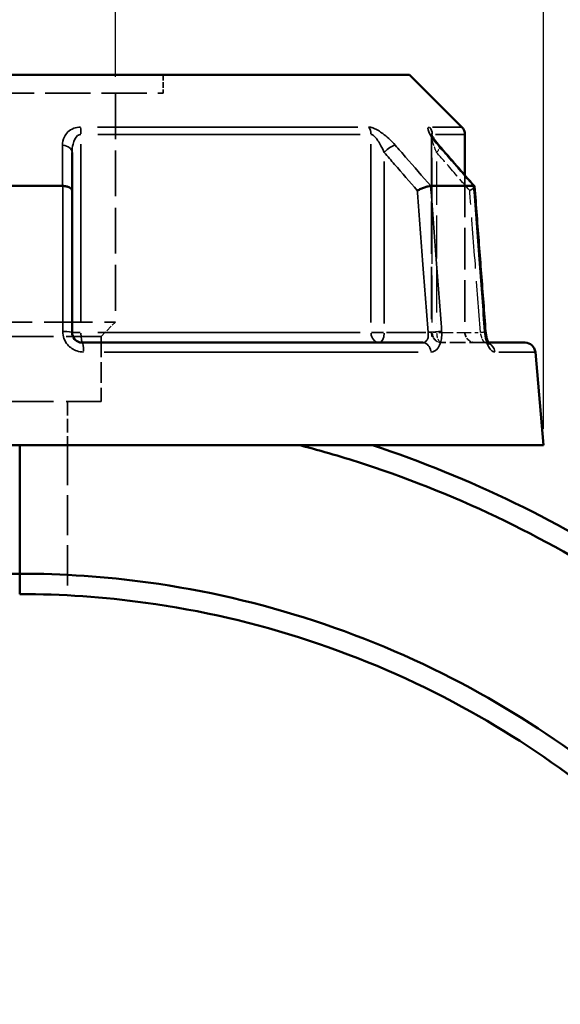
# Model space of a CAD drawing. Header units: millimetres. Extents: x 0 to 898, y 0 to 872.
# Tile 6 of 15: x 415 to 467, y 376 to 472. Entities that reach past the tile are written whole.
import ezdxf

# ---------------------------------------------------------------- set-up
doc = ezdxf.new("R2010")
doc.units = ezdxf.units.MM
doc.linetypes.add('DASHED', pattern=[0.2067, 0.1654, -0.0413])
for name, color, linetype, lineweight in [('Dimension (ANSI)', 7, 'Continuous', 25), ('Hidden (ANSI)', 7, 'DASHED', 35), ('Hidden Narrow (ANSI)', 7, 'DASHED', 25), ('Visible (ANSI)', 7, 'Continuous', 50), ('Visible Narrow (ANSI)', 7, 'Continuous', 35)]:
    doc.layers.add(name, color=color, linetype=linetype, lineweight=lineweight)
doc.styles.add('Note Text (ANSI)', font='tahoma.ttf')
doc.dimstyles.new('Default - mm (ANSI)', dxfattribs={"dimtxt": 3.048, "dimasz": 2.5, "dimexe": 3.175, "dimexo": 1.6002, "dimgap": 0.8, "dimtad": 0, "dimtoh": 1, "dimrnd": 1e-08, "dimzin": 4, "dimdsep": 46, "dimtxsty": 'Note Text (ANSI)', "dimcen": 0.09, "dimdle": 10, "dimclrd": 256, "dimclre": 256, "dimclrt": 256, "dimadec": 1, "dimazin": 1, "dimtfac": 1, "dimtofl": 0, "dimtmove": 0, "dimatfit": 3, "dimfxl": 1, "dimtolj": 1, "dimtzin": 4, "dimlwd": -1, "dimlwe": -1, "dimarcsym": 0})

# ---------------------------------------------------------------- blocks, each defined once
blk = doc.blocks.new('*D6')
at = {"layer": 'Defpoints', "color": 0, "transparency": 16777216}
for p in [(405.264, 506.974), (405.264, 465.256), (423.895, 465.256)]:
    blk.add_point(p, dxfattribs=at)
at = {"layer": 'Dimension (ANSI)', "transparency": 16777216}
for p, q in [((405.264, 466.856), (405.264, 510.149)), ((423.895, 466.856), (423.895, 510.149)), ((405.264, 506.974), (402.764, 506.974)), ((421.395, 506.974), (407.764, 506.974))]:
    blk.add_line(p, q, dxfattribs=at)
for points in [[(407.764, 507.39), (407.764, 506.557), (405.264, 506.974)], [(421.395, 507.39), (421.395, 506.557), (423.895, 506.974)]]:
    blk.add_solid(points, dxfattribs=at)
at = {"layer": 'Dimension (ANSI)', "transparency": 16777216, "insert": (392.24, 508.567), "char_height": 3.048, "attachment_point": 1, "style": 'Note Text (ANSI)'}
blk.add_mtext('\\A1;18.63', dxfattribs=at)
blk = doc.blocks.new('*D10')
at = {"layer": 'Defpoints', "color": 0, "transparency": 16777216}
for p in [(363.579, 524.961), (363.579, 430.961), (465.579, 430.961)]:
    blk.add_point(p, dxfattribs=at)
at = {"layer": 'Dimension (ANSI)', "transparency": 16777216}
for p, q in [((363.579, 432.561), (363.579, 528.136)), ((465.579, 432.561), (465.579, 528.136)), ((366.079, 524.961), (405.862, 524.961)), ((463.079, 524.961), (423.296, 524.961))]:
    blk.add_line(p, q, dxfattribs=at)
for points in [[(366.079, 525.378), (366.079, 524.544), (363.579, 524.961)], [(463.079, 525.378), (463.079, 524.544), (465.579, 524.961)]]:
    blk.add_solid(points, dxfattribs=at)
at = {"layer": 'Dimension (ANSI)', "transparency": 16777216, "insert": (406.662, 527.254), "char_height": 3.048, "attachment_point": 1, "style": 'Note Text (ANSI)'}
blk.add_mtext('\\A1;{\\fAIGDT|b0|i0;\\H3.0480;\\ln}\\fTahoma|b0|i0;\\H3.0480;102.00', dxfattribs=at)

msp = doc.modelspace()

# ---------------------------------------------------------------- linework, layer by layer
at = {"layer": 'Hidden (ANSI)', "ltscale": 3.437877}
msp.add_line((428.552, 467.061), (428.552, 465.256), dxfattribs=at)
at = {"layer": 'Hidden (ANSI)', "ltscale": 26.547085}
msp.add_line((400.606, 465.256), (428.552, 465.256), dxfattribs=at)
at = {"layer": 'Hidden (ANSI)', "ltscale": 26.965408}
msp.add_line((423.895, 465.256), (423.895, 442.961), dxfattribs=at)
at = {"layer": 'Hidden (ANSI)', "ltscale": 30.868282}
msp.add_line((454.672, 461.102), (454.672, 441.961), dxfattribs=at)
at = {"layer": 'Hidden (ANSI)', "ltscale": 24.680153}
msp.add_line((457.929, 457.265), (457.929, 441.961), dxfattribs=at)
at = {"layer": 'Hidden (ANSI)', "ltscale": 28.316891}
msp.add_line((405.264, 442.961), (423.895, 442.961), dxfattribs=at)
at = {"layer": 'Hidden (ANSI)', "ltscale": 3.763801}
msp.add_line((422.497, 441.564), (423.895, 442.961), dxfattribs=at)
at = {"layer": 'Hidden (ANSI)', "ltscale": 30.086697}
for p, q in [((406.661, 441.564), (422.497, 441.564)), ((406.661, 435.211), (422.497, 435.211))]:
    msp.add_line(p, q, dxfattribs=at)
at = {"layer": 'Hidden (ANSI)', "ltscale": 12.099818}
msp.add_line((422.497, 441.564), (422.497, 435.211), dxfattribs=at)
at = {"layer": 'Hidden (ANSI)', "ltscale": 9.334328}
msp.add_line((459.917, 440.961), (455.672, 440.961), dxfattribs=at)
at = {"layer": 'Hidden (ANSI)', "ltscale": 1.47006}
msp.add_line((459.917, 440.961), (460.211, 440.961), dxfattribs=at)
at = {"layer": 'Hidden (ANSI)', "ltscale": 8.09486}
msp.add_line((419.237, 435.211), (419.237, 430.961), dxfattribs=at)
at = {"layer": 'Hidden (ANSI)', "ltscale": 23.57782}
msp.add_line((419.237, 430.961), (419.237, 416.34), dxfattribs=at)
at = {"layer": 'Hidden (ANSI)', "ltscale": 2.991791}
for centre in [(455.672, 441.961), (458.929, 441.961)]:
    msp.add_arc(centre, 1, 180, 270, dxfattribs=at)
at = {"layer": 'Hidden (ANSI)', "ltscale": 10.644725}
msp.add_ellipse((-9804.529, -11293.102), major_axis=(-360.481, -16583.937), ratio=0.871253, start_param=2.376887, end_param=2.377224, dxfattribs=at)
at = {"layer": 'Hidden (ANSI)', "ltscale": 4.578617}
msp.add_open_spline([(454.672, 461.102), (454.672, 461.145), (454.669, 461.175), (454.662, 461.216), (454.659, 461.228), (454.656, 461.24), (454.656, 461.237), (454.663, 461.219), (454.672, 461.198), (454.705, 461.13), (454.734, 461.076), (454.82, 460.933), (454.882, 460.838), (455.026, 460.636), (455.108, 460.528), (455.269, 460.328), (455.346, 460.236), (455.427, 460.143)], degree=3, knots=[0.079099, 0.079099, 0.079099, 0.079099, 0.0947452, 0.0947452, 0.1107377, 0.1107377, 0.1298416, 0.1298416, 0.1559652, 0.1559652, 0.1953205, 0.1953205, 0.2485839, 0.2485839, 0.3018473, 0.3018473, 0.345416, 0.345416, 0.345416, 0.345416], dxfattribs=at)
at = {"layer": 'Hidden (ANSI)', "ltscale": 0.735502}
msp.add_open_spline([(454.657, 461.237), (454.657, 461.237), (454.659, 461.23), (454.666, 461.197), (454.67, 461.172), (454.672, 461.124), (454.672, 461.114), (454.672, 461.102)], degree=3, knots=[0.22711666, 0.22711666, 0.22711666, 0.22711666, 0.24544118, 0.24544118, 0.26213437, 0.26213437, 0.26631814, 0.26631814, 0.26631814, 0.26631814], dxfattribs=at)
at = {"layer": 'Hidden (ANSI)', "ltscale": 2.089199}
msp.add_open_spline([(458.394, 455.781), (458.395, 455.782), (458.397, 455.782), (458.5, 455.839), (458.591, 455.894), (458.738, 455.997), (458.793, 456.045), (458.855, 456.12), (458.869, 456.149), (458.867, 456.172)], degree=3, knots=[-0.153857, -0.153857, -0.153857, -0.153857, -0.1533818, -0.1533818, -0.1141569, -0.1141569, -0.0754448, -0.0754448, -0.0440829, -0.0440829, -0.0440829, -0.0440829], dxfattribs=at)
at = {"layer": 'Hidden (ANSI)', "ltscale": 2.63652}
msp.add_open_spline([(460.211, 440.961), (460.23, 440.924), (460.248, 440.895), (460.279, 440.849), (460.29, 440.836), (460.29, 440.837), (460.281, 440.847), (460.234, 440.879), (460.196, 440.902), (460.082, 440.944), (460.003, 440.961), (459.917, 440.961)], degree=3, knots=[0.1643631, 0.1643631, 0.1643631, 0.1643631, 0.1934363, 0.1934363, 0.2277272, 0.2277272, 0.25683, 0.25683, 0.2851617, 0.2851617, 0.314811, 0.314811, 0.314811, 0.314811], dxfattribs=at)
at = {"layer": 'Hidden (ANSI)', "ltscale": 1.700917}
msp.add_open_spline([(459.917, 440.961), (460.02, 440.961), (460.112, 440.936), (460.226, 440.887), (460.258, 440.864), (460.286, 440.841), (460.29, 440.837), (460.29, 440.837)], degree=3, knots=[0, 0, 0, 0, 0.03548795, 0.03548795, 0.06659065, 0.06659065, 0.08751627, 0.08751627, 0.08751627, 0.08751627], dxfattribs=at)
at = {"layer": 'Hidden Narrow (ANSI)', "ltscale": 27.715971}
msp.add_line((454.746, 442.916), (454.746, 460.102), dxfattribs=at)
at = {"layer": 'Hidden Narrow (ANSI)', "ltscale": 25.436192}
msp.add_line((455.172, 458.61), (455.172, 442.837), dxfattribs=at)
at = {"layer": 'Hidden Narrow (ANSI)', "ltscale": 1.795034}
msp.add_line((455.128, 441.961), (454.674, 441.961), dxfattribs=at)
at = {"layer": 'Hidden Narrow (ANSI)', "ltscale": 8.457208}
msp.add_line((455.386, 441.961), (459.231, 441.961), dxfattribs=at)
at = {"layer": 'Hidden Narrow (ANSI)', "ltscale": 2.029475}
msp.add_ellipse((454.672, 459.486), major_axis=(0.755, 0.656), ratio=0.354319, start_param=5.158424, end_param=6.223987, dxfattribs=at)
at = {"layer": 'Hidden Narrow (ANSI)', "ltscale": 2.692601}
for ratio in [0.926566, 0.5]:
    msp.add_ellipse((455.672, 441.961), major_axis=(0, -1), ratio=ratio, start_param=4.790929, end_param=6.204645, dxfattribs=at)
at = {"layer": 'Hidden Narrow (ANSI)', "ltscale": 1.797881}
msp.add_ellipse((458.945, 441.961), major_axis=(0.997, 0.076), ratio=0.04373, start_param=5.28677, end_param=6.230742, dxfattribs=at)
at = {"layer": 'Hidden Narrow (ANSI)', "ltscale": 0.633677}
msp.add_ellipse((459.917, 439.961), major_axis=(0, 1), ratio=0.921327, start_param=5.931955, end_param=6.2647, dxfattribs=at)
at = {"layer": 'Hidden Narrow (ANSI)', "ltscale": 3.592147}
msp.add_open_spline([(455.172, 459.486), (455.052, 459.762), (454.945, 460.036), (454.739, 460.649), (454.657, 460.984), (454.676, 461.163), (454.678, 461.173), (454.68, 461.182)], degree=3, knots=[0, 0, 0, 0, 0.1173418, 0.1173418, 0.2810905, 0.2810905, 0.2916805, 0.2916805, 0.2916805, 0.2916805], dxfattribs=at)
at = {"layer": 'Hidden Narrow (ANSI)', "ltscale": 9.000557}
msp.add_open_spline([(458.394, 455.781), (457.655, 456.632), (456.915, 457.482), (456.176, 458.332), (455.842, 458.717), (455.507, 459.102), (455.172, 459.486)], degree=3, knots=[2.2404269, 2.2404269, 2.2404269, 2.2404269, 2.6019354, 2.6019354, 2.6019354, 2.7654832, 2.7654832, 2.7654832, 2.7654832], dxfattribs=at)
at = {"layer": 'Hidden Narrow (ANSI)', "ltscale": 30.203405}
msp.add_open_spline([(459.445, 441.961), (459.278, 444.161), (459.11, 446.361), (458.943, 448.561), (458.765, 450.898), (458.588, 453.235), (458.405, 455.642), (458.399, 455.711), (458.394, 455.781)], degree=3, knots=[1.204615, 1.204615, 1.204615, 1.204615, 1.86716, 1.86716, 1.86716, 2.570955, 2.570955, 2.591958, 2.591958, 2.591958, 2.591958], dxfattribs=at)
at = {"layer": 'Hidden Narrow (ANSI)', "ltscale": 2.712193}
msp.add_open_spline([(459.917, 440.961), (459.894, 440.961), (459.869, 440.971), (459.8, 441.021), (459.753, 441.077), (459.648, 441.253), (459.59, 441.387), (459.5, 441.672), (459.467, 441.816), (459.445, 441.961)], degree=3, knots=[0, 0, 0, 0, 0.0486765, 0.0486765, 0.1265588, 0.1265588, 0.2278058, 0.2278058, 0.314814, 0.314814, 0.314814, 0.314814], dxfattribs=at)
at = {"layer": 'Visible (ANSI)'}
for p, q in [((376.62, 467.061), (452.538, 467.061)), ((452.538, 467.061), (457.636, 461.963)), ((457.929, 461.256), (457.929, 457.265)), ((419.679, 455.781), (419.679, 459.486)), ((410.419, 456.231), (418.74, 456.231)), ((419.679, 441.961), (419.679, 455.781)), ((454.598, 456.231), (458.758, 456.231)), ((420.679, 440.961), (453.817, 440.961)), ((460.211, 440.961), (463.788, 440.961)), ((464.784, 440.048), (465.579, 430.961)), ((363.579, 430.961), (465.579, 430.961)), ((414.579, 430.961), (414.579, 418.451)), ((414.579, 418.451), (414.579, 430.961)), ((414.579, 416.461), (414.579, 418.451)), ((414.579, 418.451), (414.579, 416.461))]:
    msp.add_line(p, q, dxfattribs=at)
for centre, start, end in [((456.929, 461.256), 0, 45), ((463.788, 439.961), 5, 90)]:
    msp.add_arc(centre, 1, start, end, dxfattribs=at)
msp.add_ellipse((-9630.782, -11093.313), major_axis=(356.458, 16301.962), ratio=0.871283, start_param=5.518589, end_param=5.518932, dxfattribs=at)
for points, knots in [([(455.427, 460.143), (455.328, 460.257), (455.235, 460.369), (455.063, 460.587), (454.984, 460.693), (454.848, 460.89), (454.789, 460.982), (454.723, 461.097), (454.704, 461.132), (454.679, 461.183), (454.671, 461.202), (454.661, 461.225), (454.658, 461.232), (454.657, 461.236), (454.657, 461.237), (454.657, 461.237)], [0, 0, 0, 0, 0.0532636, 0.0532636, 0.1065273, 0.1065273, 0.1597909, 0.1597909, 0.1864227, 0.1864227, 0.2069394, 0.2069394, 0.2220218, 0.2220218, 0.2271167, 0.2271167, 0.2271167, 0.2271167]), ([(419.679, 455.781), (419.679, 455.782), (419.679, 455.782), (419.679, 455.839), (419.655, 455.894), (419.565, 455.997), (419.5, 456.045), (419.331, 456.128), (419.23, 456.162), (419.006, 456.211), (418.887, 456.226), (418.765, 456.23)], [-0.153857, -0.153857, -0.153857, -0.153857, -0.1533816, -0.1533816, -0.1141568, -0.1141568, -0.0754444, -0.0754444, -0.0369552, -0.0369552, 0, 0, 0, 0]), ([(454.583, 456.23), (454.513, 456.226), (454.426, 456.211), (454.224, 456.162), (454.11, 456.128), (453.873, 456.045), (453.751, 455.997), (453.515, 455.894), (453.401, 455.839), (453.297, 455.782), (453.295, 455.782), (453.294, 455.781)], [-0.1537404, -0.1537404, -0.1537404, -0.1537404, -0.1166987, -0.1166987, -0.0781193, -0.0781193, -0.0393167, -0.0393167, 0, 0, 0.0004763, 0.0004763, 0.0004763, 0.0004763]), ([(458.867, 456.172), (458.867, 456.177), (458.866, 456.182), (458.853, 456.211), (458.821, 456.226), (458.769, 456.23)], [-0.04408291, -0.04408291, -0.04408291, -0.04408291, -0.03695534, -0.03695534, 0, 0, 0, 0]), ([(459.942, 442.037), (459.87, 442.979), (459.799, 443.921), (459.656, 445.806), (459.584, 446.748), (459.441, 448.633), (459.369, 449.576), (459.226, 451.46), (459.154, 452.403), (459.011, 454.287), (458.939, 455.23), (458.867, 456.172)], [1.204615, 1.204615, 1.204615, 1.204615, 1.488409, 1.488409, 1.772203, 1.772203, 2.055996, 2.055996, 2.33979, 2.33979, 2.623584, 2.623584, 2.623584, 2.623584]), ([(420.679, 440.961), (420.569, 440.961), (420.459, 440.979), (420.187, 441.073), (420.035, 441.176), (419.766, 441.49), (419.679, 441.725), (419.679, 441.961)], [0, 0, 0, 0, 0.066534, 0.066534, 0.1729885, 0.1729885, 0.3148129, 0.3148129, 0.3148129, 0.3148129]), ([(459.942, 442.037), (459.953, 441.899), (459.971, 441.761), (460.02, 441.502), (460.051, 441.38), (460.117, 441.172), (460.152, 441.083), (460.194, 440.994), (460.203, 440.977), (460.211, 440.961)], [0, 0, 0, 0, 0.0524687, 0.0524687, 0.1038572, 0.1038572, 0.1517375, 0.1517375, 0.1643631, 0.1643631, 0.1643631, 0.1643631]), ([(460.29, 440.837), (460.29, 440.837), (460.29, 440.837), (460.285, 440.843), (460.273, 440.857), (460.239, 440.908), (460.217, 440.948), (460.164, 441.056), (460.135, 441.127), (460.074, 441.302), (460.044, 441.408), (459.991, 441.643), (459.969, 441.773), (459.95, 441.949), (459.945, 441.993), (459.942, 442.037)], [0.0875163, 0.0875163, 0.0875163, 0.0875163, 0.0946431, 0.0946431, 0.1246226, 0.1246226, 0.1595063, 0.1595063, 0.2006208, 0.2006208, 0.2474292, 0.2474292, 0.2980865, 0.2980865, 0.314814, 0.314814, 0.314814, 0.314814]), ([(430.561, 217.628), (443.523, 219.531), (456.14, 223.775), (478.016, 235.815), (487.477, 243.233), (504.101, 261.295), (511.058, 272.122), (520.259, 293.997), (522.996, 304.831), (524.064, 315.832), (524.598, 321.332), (524.717, 326.873), (524.121, 337.913), (523.406, 343.411), (521.158, 354.238), (519.625, 359.568), (515.774, 369.937), (513.457, 374.977), (508.493, 383.927), (505.948, 387.893), (500.371, 395.468), (497.338, 399.076), (488.562, 408.257), (482.402, 413.433), (471.608, 420.656), (467.272, 423.148), (458.302, 427.521), (453.667, 429.403), (448.927, 430.961)], [0.146067, 0.146067, 0.146067, 0.146067, 0.504043, 0.504043, 0.828161, 0.828161, 1.174341, 1.174341, 1.475826, 1.475826, 1.475826, 1.626568, 1.626568, 1.77731, 1.77731, 1.928052, 1.928052, 2.078794, 2.078794, 2.206925, 2.206925, 2.335055, 2.335055, 2.552878, 2.552878, 2.68874, 2.68874, 2.824602, 2.824602, 2.824602, 2.824602]), ([(441.888, 430.961), (444.024, 430.403), (446.143, 429.779), (448.241, 429.09), (452.888, 427.566), (457.431, 425.725), (466.227, 421.446), (470.479, 419.006), (481.068, 411.936), (487.114, 406.869), (495.733, 397.878), (498.711, 394.343), (504.192, 386.921), (506.695, 383.034), (511.579, 374.262), (513.861, 369.32), (517.657, 359.151), (519.171, 353.922), (521.397, 343.298), (522.109, 337.901), (522.714, 327.063), (522.607, 321.621), (522.092, 316.218), (521.063, 305.411), (518.393, 294.762), (509.388, 273.252), (502.566, 262.599), (486.247, 244.821), (476.953, 237.516), (455.535, 225.703), (443.229, 221.538), (430.579, 219.643)], [-2.885934, -2.885934, -2.885934, -2.885934, -2.824602, -2.824602, -2.824602, -2.68874, -2.68874, -2.552878, -2.552878, -2.335055, -2.335055, -2.206925, -2.206925, -2.078794, -2.078794, -1.928052, -1.928052, -1.77731, -1.77731, -1.626568, -1.626568, -1.475826, -1.475826, -1.475826, -1.174341, -1.174341, -0.828161, -0.828161, -0.504043, -0.504043, -0.148709, -0.148709, -0.148709, -0.148709]), ([(414.579, 418.451), (408.129, 418.451), (401.678, 417.77), (388.172, 414.887), (381.159, 412.482), (370.927, 407.535), (367.435, 405.557), (360.74, 401.161), (357.536, 398.745), (348.55, 390.998), (343.26, 385.1), (336.181, 374.82), (333.847, 370.815), (329.807, 362.5), (328.101, 358.19), (325.356, 349.362), (324.317, 344.845), (322.928, 335.705), (322.579, 331.083), (322.579, 326.461), (322.579, 317.217), (323.983, 307.973), (330.024, 288.55), (335.256, 278.56), (348.352, 261.804), (355.954, 254.841), (373.784, 243.267), (384.185, 238.931), (401.44, 235.177), (408.009, 234.471), (414.579, 234.471)], [-3.141593, -3.141593, -3.141593, -3.141593, -2.931271, -2.931271, -2.691275, -2.691275, -2.560689, -2.560689, -2.430104, -2.430104, -2.173819, -2.173819, -2.023063, -2.023063, -1.872308, -1.872308, -1.721552, -1.721552, -1.570796, -1.570796, -1.570796, -1.269285, -1.269285, -0.907379, -0.907379, -0.575764, -0.575764, -0.214213, -0.214213, 0, 0, 0, 0]), ([(430.579, 235.873), (434.016, 236.48), (437.417, 237.282), (447.819, 240.37), (454.622, 243.315), (464.437, 249.047), (467.764, 251.293), (474.096, 256.199), (477.102, 258.859), (485.453, 267.284), (490.265, 273.576), (496.516, 284.375), (498.53, 288.549), (501.907, 297.152), (503.271, 301.581), (505.318, 310.594), (506.001, 315.178), (506.672, 324.396), (506.659, 329.03), (506.299, 333.637), (505.578, 342.851), (503.458, 351.954), (495.923, 370.845), (489.928, 380.397), (475.568, 396.079), (467.449, 402.427), (448.775, 412.577), (438.069, 416.09), (422.942, 418.165), (418.761, 418.451), (414.579, 418.451)], [-2.96681, -2.96681, -2.96681, -2.96681, -2.853031, -2.853031, -2.613027, -2.613027, -2.482418, -2.482418, -2.351809, -2.351809, -2.095584, -2.095584, -1.944863, -1.944863, -1.794143, -1.794143, -1.643422, -1.643422, -1.492701, -1.492701, -1.492701, -1.19126, -1.19126, -0.829379, -0.829379, -0.49784, -0.49784, -0.136337, -0.136337, 0, 0, 0, 0]), ([(414.579, 416.461), (418.678, 416.461), (422.778, 416.18), (437.606, 414.141), (448.099, 410.69), (466.392, 400.722), (474.34, 394.489), (488.385, 379.101), (494.239, 369.733), (501.579, 351.219), (503.635, 342.302), (504.32, 333.283), (504.663, 328.774), (504.665, 324.24), (503.989, 315.223), (503.311, 310.741), (501.29, 301.931), (499.947, 297.603), (496.628, 289.199), (494.651, 285.123), (488.521, 274.581), (483.809, 268.442), (475.638, 260.226), (472.699, 257.632), (466.509, 252.849), (463.258, 250.66), (453.669, 245.075), (447.025, 242.206), (436.986, 239.233), (433.784, 238.472), (430.551, 237.889)], [0, 0, 0, 0, 0.136337, 0.136337, 0.49784, 0.49784, 0.829379, 0.829379, 1.19126, 1.19126, 1.492701, 1.492701, 1.492701, 1.643422, 1.643422, 1.794143, 1.794143, 1.944863, 1.944863, 2.095584, 2.095584, 2.351809, 2.351809, 2.482418, 2.482418, 2.613027, 2.613027, 2.853031, 2.853031, 2.962783, 2.962783, 2.962783, 2.962783])]:
    msp.add_open_spline(points, degree=3, knots=knots, dxfattribs=at)
for points in [[(418.74, 456.231), (418.748, 456.231), (418.756, 456.231), (418.765, 456.23)], [(454.583, 456.23), (454.588, 456.231), (454.593, 456.231), (454.598, 456.231)], [(458.758, 456.231), (458.762, 456.231), (458.765, 456.231), (458.769, 456.23)]]:
    msp.add_open_spline(points, degree=3, dxfattribs=at)
at = {"layer": 'Visible Narrow (ANSI)'}
for p, q in [((422.141, 461.963), (447.507, 461.963)), ((454.779, 461.963), (457.628, 461.963)), ((447.731, 461.256), (422.193, 461.256)), ((454.746, 461.067), (454.746, 461.246)), ((457.921, 461.256), (455.053, 461.256)), ((420.542, 442.926), (420.542, 460.291)), ((448.783, 460.291), (448.783, 442.926)), ((450.072, 442.837), (450.072, 458.61)), ((420.471, 441.961), (419.682, 441.961)), ((422.193, 441.961), (447.731, 441.961)), ((450.009, 441.961), (448.829, 441.961)), ((454.131, 441.961), (450.286, 441.961)), ((453.369, 440.048), (422.787, 440.048)), ((464.774, 440.048), (461.215, 440.048))]:
    msp.add_line(p, q, dxfattribs=at)
for centre, major_axis, ratio, start_param, end_param in [((420.404, 461.256), (0, -1), 0.137542, 1.610066, 2.316925), ((447.994, 461.256), (0, 1), 0.789023, 4.751659, 5.458517), ((453.819, 461.256), (0, -1), 0.926566, 1.610066, 2.316925), ((418.679, 459.486), (1, 0), 0.708638, 0.075252, 1.429786), ((450.572, 459.486), (-0.755, -0.656), 0.354319, 3.66944, 5.023974), ((454.672, 459.486), (0.755, 0.656), 0.354319, 0.016054, 0.305024), ((418.679, 441.961), (1, 0), 0.08746, 0.07437, 1.413032), ((420.679, 441.961), (0, -1), 0.137542, 4.790929, 6.204645), ((449.572, 441.961), (0, -1), 0.789023, 4.790929, 6.204645), ((449.572, 441.961), (0, -1), 0.5, 0.07854, 1.492257), ((454.845, 441.961), (0.997, 0.076), 0.04373, 0.679702, 2.018364), ((458.945, 441.961), (0.997, 0.076), 0.04373, 0.021927, 0.416616), ((420.679, 439.961), (0, 1), 0.123962, 4.873832, 6.209009), ((453.817, 439.961), (0, 1), 0.797365, 4.873832, 6.209009), ((459.917, 439.961), (0, 1), 0.921327, 4.855346, 5.857779)]:
    msp.add_ellipse(centre, major_axis=major_axis, ratio=ratio, start_param=start_param, end_param=end_param, dxfattribs=at)
for points, knots in [([(420.501, 461.963), (420.269, 461.963), (420.044, 461.919), (419.395, 461.67), (419.097, 461.346), (418.803, 460.744), (418.745, 460.469), (418.745, 460.193)], [-0.3454164, -0.3454164, -0.3454164, -0.3454164, -0.2762086, -0.2762086, -0.1173418, -0.1173418, 0, 0, 0, 0]), ([(451.149, 460.193), (450.957, 460.415), (450.744, 460.634), (450.327, 461.017), (450.129, 461.183), (449.784, 461.438), (449.642, 461.534), (449.346, 461.711), (449.191, 461.791), (448.931, 461.894), (448.824, 461.927), (448.664, 461.957), (448.606, 461.963), (448.552, 461.963)], [-0.345416, -0.345416, -0.345416, -0.345416, -0.2514166, -0.2514166, -0.1744529, -0.1744529, -0.1228891, -0.1228891, -0.0672144, -0.0672144, -0.0258517, -0.0258517, 0, 0, 0, 0]), ([(454.474, 461.963), (454.392, 461.963), (454.344, 461.925), (454.289, 461.691), (454.451, 461.357), (454.861, 460.744), (455.075, 460.469), (455.315, 460.193)], [-0.3454168, -0.3454168, -0.3454168, -0.3454168, -0.2810905, -0.2810905, -0.1173418, -0.1173418, 0, 0, 0, 0]), ([(419.679, 459.486), (419.679, 459.762), (419.708, 460.036), (419.851, 460.639), (419.998, 460.963), (420.317, 461.212), (420.427, 461.256), (420.542, 461.256)], [0, 0, 0, 0, 0.1173418, 0.1173418, 0.2762086, 0.2762086, 0.3454164, 0.3454164, 0.3454164, 0.3454164]), ([(448.783, 461.256), (448.81, 461.256), (448.839, 461.25), (448.917, 461.22), (448.97, 461.187), (449.098, 461.084), (449.175, 461.004), (449.322, 460.826), (449.393, 460.731), (449.564, 460.476), (449.663, 460.31), (449.87, 459.927), (449.976, 459.707), (450.072, 459.486)], [0, 0, 0, 0, 0.0258517, 0.0258517, 0.0672144, 0.0672144, 0.1228891, 0.1228891, 0.1744529, 0.1744529, 0.2514166, 0.2514166, 0.345416, 0.345416, 0.345416, 0.345416]), ([(418.745, 460.193), (418.744, 459.809), (418.744, 459.424), (418.743, 459.039), (418.742, 458.103), (418.741, 457.167), (418.74, 456.231)], [-0.9791356, -0.9791356, -0.9791356, -0.9791356, -0.8155879, -0.8155879, -0.8155879, -0.4176153, -0.4176153, -0.4176153, -0.4176153]), ([(454.598, 456.231), (453.783, 457.167), (452.969, 458.103), (452.154, 459.039), (451.819, 459.424), (451.484, 459.809), (451.149, 460.193)], [-1.7774134, -1.7774134, -1.7774134, -1.7774134, -1.3794604, -1.3794604, -1.3794604, -1.2158931, -1.2158931, -1.2158931, -1.2158931]), ([(455.315, 460.193), (455.649, 459.809), (455.984, 459.424), (456.318, 459.039), (457.131, 458.103), (457.945, 457.167), (458.758, 456.231)], [-2.7654832, -2.7654832, -2.7654832, -2.7654832, -2.6019354, -2.6019354, -2.6019354, -2.203963, -2.203963, -2.203963, -2.203963]), ([(450.072, 459.486), (450.407, 459.102), (450.742, 458.717), (451.076, 458.332), (451.816, 457.482), (452.555, 456.632), (453.294, 455.781)], [1.2158931, 1.2158931, 1.2158931, 1.2158931, 1.3794604, 1.3794604, 1.3794604, 1.7409494, 1.7409494, 1.7409494, 1.7409494]), ([(418.765, 456.23), (418.765, 456.04), (418.765, 455.849), (418.764, 453.322), (418.764, 450.985), (418.764, 448.648), (418.763, 446.448), (418.763, 444.248), (418.763, 442.048)], [-2.628308, -2.628308, -2.628308, -2.628308, -2.570955, -2.570955, -1.86716, -1.86716, -1.86716, -1.204615, -1.204615, -1.204615, -1.204615]), ([(453.294, 455.781), (453.299, 455.711), (453.305, 455.642), (453.488, 453.235), (453.665, 450.898), (453.843, 448.561), (454.01, 446.361), (454.178, 444.161), (454.345, 441.961)], [0.682792, 0.682792, 0.682792, 0.682792, 0.703795, 0.703795, 1.407591, 1.407591, 1.407591, 2.070135, 2.070135, 2.070135, 2.070135]), ([(455.663, 442.048), (455.496, 444.248), (455.328, 446.448), (455.161, 448.648), (454.983, 450.985), (454.805, 453.322), (454.612, 455.849), (454.598, 456.04), (454.583, 456.23)], [-2.070135, -2.070135, -2.070135, -2.070135, -1.407591, -1.407591, -1.407591, -0.703795, -0.703795, -0.646443, -0.646443, -0.646443, -0.646443]), ([(458.769, 456.23), (458.783, 456.04), (458.798, 455.849), (458.99, 453.322), (459.167, 450.985), (459.345, 448.648), (459.512, 446.448), (459.679, 444.248), (459.846, 442.048)], [-2.628308, -2.628308, -2.628308, -2.628308, -2.570955, -2.570955, -1.86716, -1.86716, -1.86716, -1.204615, -1.204615, -1.204615, -1.204615]), ([(418.763, 442.048), (418.762, 441.577), (418.939, 441.106), (419.488, 440.478), (419.798, 440.272), (420.353, 440.085), (420.578, 440.048), (420.803, 440.048)], [-0.3148129, -0.3148129, -0.3148129, -0.3148129, -0.1729885, -0.1729885, -0.066534, -0.066534, 0, 0, 0, 0]), ([(454.345, 441.961), (454.355, 441.895), (454.361, 441.828), (454.365, 441.659), (454.356, 441.559), (454.309, 441.346), (454.263, 441.241), (454.105, 441.031), (453.969, 440.961), (453.817, 440.961)], [0, 0, 0, 0, 0.0398626, 0.0398626, 0.1036426, 0.1036426, 0.1865568, 0.1865568, 0.3148109, 0.3148109, 0.3148109, 0.3148109]), ([(454.611, 440.048), (454.874, 440.048), (455.122, 440.188), (455.428, 440.608), (455.523, 440.819), (455.633, 441.244), (455.661, 441.445), (455.676, 441.783), (455.673, 441.916), (455.663, 442.048)], [-0.3148109, -0.3148109, -0.3148109, -0.3148109, -0.1865568, -0.1865568, -0.1036426, -0.1036426, -0.0398626, -0.0398626, 0, 0, 0, 0]), ([(459.846, 442.048), (459.868, 441.759), (459.918, 441.47), (460.075, 440.901), (460.191, 440.632), (460.421, 440.28), (460.529, 440.168), (460.703, 440.068), (460.77, 440.048), (460.834, 440.048)], [-0.314814, -0.314814, -0.314814, -0.314814, -0.2278058, -0.2278058, -0.1265588, -0.1265588, -0.0486765, -0.0486765, 0, 0, 0, 0])]:
    msp.add_open_spline(points, degree=3, knots=knots, dxfattribs=at)
msp.add_open_spline([(454.68, 461.182), (454.69, 461.23), (454.712, 461.256), (454.746, 461.256)], degree=3, dxfattribs=at)

# ---------------------------------------------------------------- dimensions: what is measured, and where the dimension line sits
at = {"layer": 'Dimension (ANSI)'}
dim = msp.add_linear_dim(base=(363.579, 524.961), p1=(465.579, 430.961), p2=(363.579, 430.961), angle=180, text='{\\fAIGDT|b0|i0;\\H3.0480;\\ln}\\fTahoma|b0|i0;\\H3.0480;<>', dimstyle='Default - mm (ANSI)', override={"dimgap": 0.8, "dimtoh": 0, "dimdec": 2, "dimtol": 0, "dimlim": 0, "dimtp": 0, "dimtm": 0, "dimtdec": 2, "dimatfit": 1}, dxfattribs=at)
dim.commit()
dim.dimension.update_dxf_attribs({"geometry": '*D10', "text_midpoint": (414.579, 524.961), "dimtype": 160})
dim = msp.add_linear_dim(base=(405.264, 506.974), p1=(423.895, 465.256), p2=(405.264, 465.256), angle=180, dimstyle='Default - mm (ANSI)', override={"dimgap": 0.8, "dimtoh": 0, "dimdec": 2, "dimtol": 0, "dimlim": 0, "dimtp": 0, "dimtm": 0, "dimtdec": 2, "dimatfit": 2}, dxfattribs=at)
dim.commit()
dim.dimension.update_dxf_attribs({"geometry": '*D6', "text_midpoint": (397.102, 506.974), "dimtype": 160})

doc.saveas('drawing.dxf')
